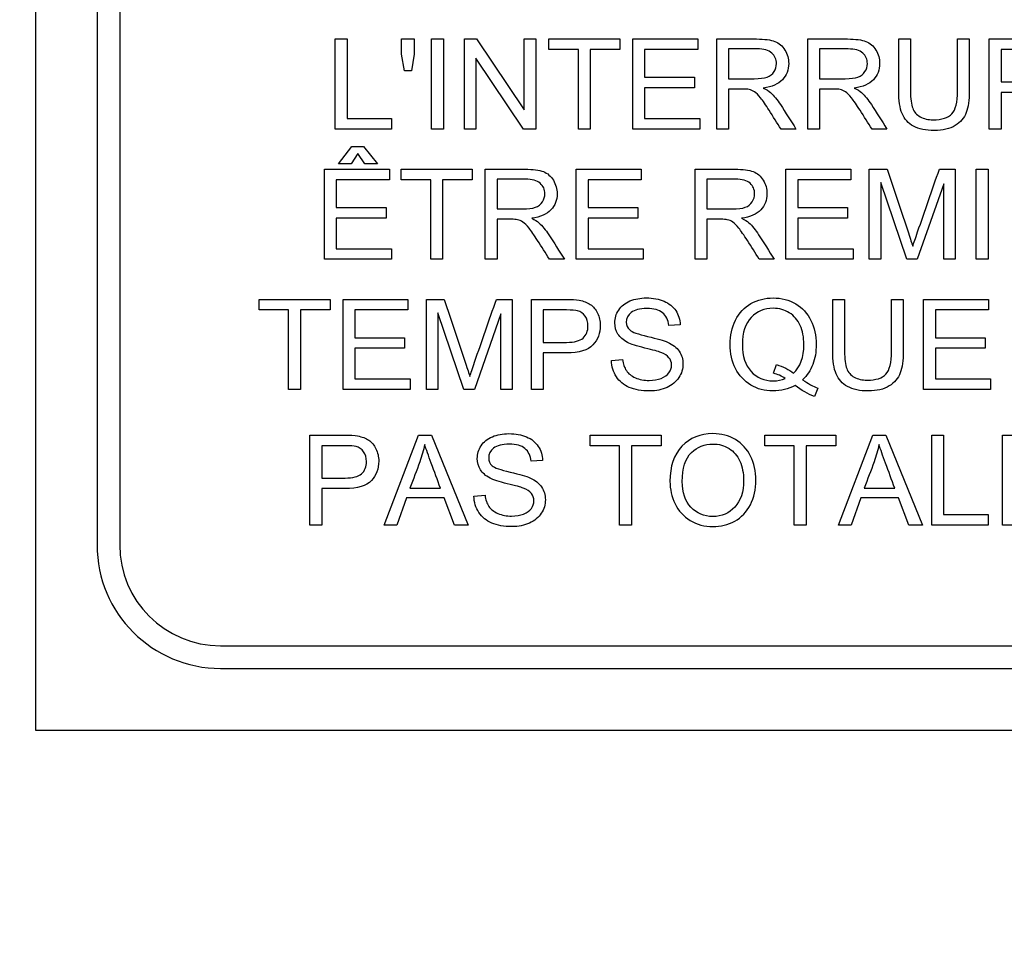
# Model space of a CAD drawing. Header units: inches. Extents: x 1 to 240, y -1 to 159.
# Tile 32 of 108: x 77.486 to 78.485, y 84.83 to 85.759. Entities that reach past the tile are written whole.
import ezdxf
from ezdxf.enums import TextEntityAlignment as Align

# ---------------------------------------------------------------- set-up
doc = ezdxf.new("R2010")
doc.units = ezdxf.units.IN
doc.header["$MEASUREMENT"] = 0
doc.layers.add('Default', color=7, linetype='Continuous')
doc.layers.add('LAB20180', color=7, linetype='Continuous')
doc.styles.add('SEACAD_Times_New_Roman', font='times.ttf')
doc.dimstyles.new('HAMMOND_(STH_-_240x160)', dxfattribs={"dimtxt": 1, "dimasz": 1.25, "dimexe": 0.5, "dimexo": 0.5, "dimgap": 0.25, "dimtad": 0, "dimtih": 1, "dimtoh": 1, "dimzin": 0, "dimdsep": 46, "dimtxsty": 'SEACAD_Times_New_Roman', "dimblk1": '_SE_FILLED', "dimblk2": '_SE_FILLED', "dimsah": 1, "dimcen": 0.5, "dimadec": 0, "dimazin": 0, "dimtfac": 0.8, "dimtofl": 0, "dimtmove": 0, "dimatfit": 3, "dimfxl": 1, "dimtolj": 1, "dimtzin": 0, "dimarcsym": 0})

# ---------------------------------------------------------------- blocks, each defined once
blk = doc.blocks.new('SE')
at = {"layer": 'LAB20180', "color": 7, "linetype": 'Continuous'}
for p, q in [((77.50179, 88.78799), (77.50179, 85.03799)), ((77.56429, 88.60003), (77.56429, 85.22596)), ((77.58729, 88.60003), (77.58729, 85.22596)), ((77.80601, 85.64832), (77.80601, 85.7398)), ((77.80601, 85.7398), (77.81806, 85.7398)), ((77.81806, 85.7398), (77.81806, 85.65903)), ((77.87345, 85.72446), (77.87345, 85.7398)), ((77.87345, 85.7398), (77.88635, 85.7398)), ((77.88635, 85.7398), (77.88635, 85.72446)), ((77.90394, 85.64832), (77.90394, 85.7398)), ((77.90394, 85.7398), (77.91593, 85.7398)), ((77.91593, 85.7398), (77.91593, 85.64832)), ((77.93724, 85.64832), (77.93724, 85.7398)), ((77.93724, 85.7398), (77.94959, 85.7398)), ((77.94959, 85.7398), (77.99798, 85.66786)), ((77.99798, 85.66786), (77.99798, 85.7398)), ((77.99798, 85.7398), (78.00954, 85.7398)), ((78.00954, 85.7398), (78.00954, 85.64832)), ((78.02287, 85.72903), (78.02287, 85.7398)), ((78.02287, 85.7398), (78.095, 85.7398)), ((78.095, 85.7398), (78.095, 85.72903)), ((78.10814, 85.64832), (78.10814, 85.7398)), ((78.10814, 85.7398), (78.17406, 85.7398)), ((78.17406, 85.7398), (78.17406, 85.72903)), ((78.19335, 85.64832), (78.19335, 85.7398)), ((78.28568, 85.64832), (78.28568, 85.7398)), ((78.37802, 85.7398), (78.39001, 85.7398)), ((78.43772, 85.7398), (78.44971, 85.7398)), ((78.46992, 85.64832), (78.46992, 85.7398)), ((78.05294, 85.72903), (78.02287, 85.72903)), ((78.05294, 85.64832), (78.05294, 85.72903)), ((78.095, 85.72903), (78.06499, 85.72903)), ((78.06499, 85.72903), (78.06499, 85.64832)), ((78.17406, 85.72903), (78.12013, 85.72903)), ((78.12013, 85.72903), (78.12013, 85.70091)), ((78.2054, 85.7297), (78.2054, 85.69945)), ((78.29774, 85.7297), (78.29774, 85.69945)), ((78.48191, 85.72903), (78.48191, 85.69622)), ((77.87631, 85.70736), (77.87345, 85.72446)), ((77.88635, 85.72446), (77.88331, 85.70736)), ((77.99719, 85.64832), (77.9488, 85.7202)), ((77.9488, 85.7202), (77.9488, 85.64832)), ((77.88331, 85.70736), (77.87631, 85.70736)), ((78.12013, 85.70091), (78.17059, 85.70091)), ((78.17059, 85.70091), (78.17059, 85.69019)), ((78.17059, 85.69019), (78.12013, 85.69019)), ((78.12013, 85.69019), (78.12013, 85.65903)), ((78.2054, 85.68892), (78.2054, 85.64832)), ((78.29774, 85.68892), (78.29774, 85.64832)), ((78.48191, 85.68545), (78.48191, 85.64832)), ((77.81806, 85.65903), (77.86317, 85.65903)), ((77.86317, 85.65903), (77.86317, 85.64832)), ((78.12013, 85.65903), (78.17619, 85.65903)), ((78.17619, 85.65903), (78.17619, 85.64832)), ((77.86317, 85.64832), (77.80601, 85.64832)), ((77.91593, 85.64832), (77.90394, 85.64832)), ((77.9488, 85.64832), (77.93724, 85.64832)), ((78.00954, 85.64832), (77.99719, 85.64832)), ((78.06499, 85.64832), (78.05294, 85.64832)), ((78.17619, 85.64832), (78.10814, 85.64832)), ((78.2054, 85.64832), (78.19335, 85.64832)), ((78.27376, 85.64832), (78.2586, 85.64832)), ((78.29774, 85.64832), (78.28568, 85.64832)), ((78.36609, 85.64832), (78.35093, 85.64832)), ((78.48191, 85.64832), (78.46992, 85.64832)), ((77.80939, 85.61311), (77.82278, 85.63052)), ((77.82278, 85.63052), (77.83459, 85.63052)), ((77.83459, 85.63052), (77.84889, 85.61311)), ((77.82905, 85.62364), (77.82229, 85.61311)), ((77.83599, 85.61311), (77.82905, 85.62364)), ((77.79509, 85.5161), (77.79509, 85.60757)), ((77.79509, 85.60757), (77.861, 85.60757)), ((77.82229, 85.61311), (77.80939, 85.61311)), ((77.84889, 85.61311), (77.83599, 85.61311)), ((77.861, 85.60757), (77.861, 85.5968)), ((77.87306, 85.5968), (77.87306, 85.60757)), ((77.87306, 85.60757), (77.94518, 85.60757)), ((77.94518, 85.60757), (77.94518, 85.5968)), ((77.95827, 85.5161), (77.95827, 85.60757)), ((78.0506, 85.5161), (78.0506, 85.60757)), ((78.0506, 85.60757), (78.11651, 85.60757)), ((78.11651, 85.60757), (78.11651, 85.5968)), ((78.17129, 85.5161), (78.17129, 85.60757)), ((78.26362, 85.5161), (78.26362, 85.60757)), ((78.26362, 85.60757), (78.32954, 85.60757)), ((78.32954, 85.60757), (78.32954, 85.5968)), ((78.34816, 85.5161), (78.34816, 85.60757)), ((78.34816, 85.60757), (78.36624, 85.60757)), ((78.41931, 85.60757), (78.43538, 85.60757)), ((78.43538, 85.60757), (78.43538, 85.5161)), ((78.4568, 85.5161), (78.4568, 85.60757)), ((78.4568, 85.60757), (78.46886, 85.60757)), ((78.46886, 85.60757), (78.46886, 85.5161)), ((77.861, 85.5968), (77.80714, 85.5968)), ((77.80714, 85.5968), (77.80714, 85.56868)), ((77.90312, 85.5968), (77.87306, 85.5968)), ((77.90312, 85.5161), (77.90312, 85.5968)), ((77.94518, 85.5968), (77.91511, 85.5968)), ((77.91511, 85.5968), (77.91511, 85.5161)), ((77.97032, 85.59747), (77.97032, 85.56716)), ((78.11651, 85.5968), (78.06265, 85.5968)), ((78.06265, 85.5968), (78.06265, 85.56868)), ((78.18328, 85.59747), (78.18328, 85.56716)), ((78.32954, 85.5968), (78.27561, 85.5968)), ((78.27561, 85.5968), (78.27561, 85.56868)), ((78.3862, 85.5161), (78.35979, 85.594)), ((78.35979, 85.594), (78.35979, 85.5161)), ((78.42376, 85.59272), (78.39685, 85.5161)), ((78.42376, 85.5161), (78.42376, 85.59272)), ((77.80714, 85.56868), (77.8576, 85.56868)), ((77.8576, 85.56868), (77.8576, 85.55797)), ((78.06265, 85.56868), (78.1131, 85.56868)), ((78.1131, 85.56868), (78.1131, 85.55797)), ((78.27561, 85.56868), (78.32607, 85.56868)), ((78.32607, 85.56868), (78.32607, 85.55797)), ((77.8576, 85.55797), (77.80714, 85.55797)), ((77.80714, 85.55797), (77.80714, 85.52681)), ((77.97032, 85.55669), (77.97032, 85.5161)), ((78.1131, 85.55797), (78.06265, 85.55797)), ((78.06265, 85.55797), (78.06265, 85.52681)), ((78.18328, 85.55669), (78.18328, 85.5161)), ((78.32607, 85.55797), (78.27561, 85.55797)), ((78.27561, 85.55797), (78.27561, 85.52681)), ((77.80714, 85.52681), (77.8632, 85.52681)), ((77.8632, 85.52681), (77.8632, 85.5161)), ((78.06265, 85.52681), (78.11864, 85.52681)), ((78.11864, 85.52681), (78.11864, 85.5161)), ((78.27561, 85.52681), (78.33167, 85.52681)), ((78.33167, 85.52681), (78.33167, 85.5161)), ((77.8632, 85.5161), (77.79509, 85.5161)), ((77.91511, 85.5161), (77.90312, 85.5161)), ((77.97032, 85.5161), (77.95827, 85.5161)), ((78.03867, 85.5161), (78.02351, 85.5161)), ((78.11864, 85.5161), (78.0506, 85.5161)), ((78.18328, 85.5161), (78.17129, 85.5161)), ((78.25163, 85.5161), (78.23654, 85.5161)), ((78.33167, 85.5161), (78.26362, 85.5161)), ((78.35979, 85.5161), (78.34816, 85.5161)), ((78.39685, 85.5161), (78.3862, 85.5161)), ((78.43538, 85.5161), (78.42376, 85.5161)), ((78.46886, 85.5161), (78.4568, 85.5161)), ((77.72872, 85.46458), (77.72872, 85.47535)), ((77.72872, 85.47535), (77.8009, 85.47535)), ((77.8009, 85.47535), (77.8009, 85.46458)), ((77.81399, 85.38387), (77.81399, 85.47535)), ((77.81399, 85.47535), (77.8799, 85.47535)), ((77.8799, 85.47535), (77.8799, 85.46458)), ((77.89859, 85.38387), (77.89859, 85.47535)), ((77.89859, 85.47535), (77.9166, 85.47535)), ((77.96968, 85.47535), (77.98575, 85.47535)), ((77.98575, 85.47535), (77.98575, 85.38387)), ((78.00528, 85.38387), (78.00528, 85.47535)), ((78.311, 85.47535), (78.32306, 85.47535)), ((78.37071, 85.47535), (78.3827, 85.47535)), ((78.40334, 85.38387), (78.40334, 85.47535)), ((78.40334, 85.47535), (78.46925, 85.47535)), ((78.46925, 85.47535), (78.46925, 85.46458)), ((77.75878, 85.46458), (77.72872, 85.46458)), ((77.75878, 85.38387), (77.75878, 85.46458)), ((77.8009, 85.46458), (77.77083, 85.46458)), ((77.77083, 85.46458), (77.77083, 85.38387)), ((77.8799, 85.46458), (77.82598, 85.46458)), ((77.82598, 85.46458), (77.82598, 85.43646)), ((77.93657, 85.38387), (77.91015, 85.46178)), ((77.91015, 85.46178), (77.91015, 85.38387)), ((77.97412, 85.4605), (77.94728, 85.38387)), ((77.97412, 85.38387), (77.97412, 85.4605)), ((78.01727, 85.46458), (78.01727, 85.43171)), ((78.46925, 85.46458), (78.41539, 85.46458)), ((78.41539, 85.46458), (78.41539, 85.43646)), ((78.15623, 85.44954), (78.1446, 85.44869)), ((77.82598, 85.43646), (77.87643, 85.43646)), ((77.87643, 85.43646), (77.87643, 85.42575)), ((78.41539, 85.43646), (78.46584, 85.43646)), ((78.46584, 85.43646), (78.46584, 85.42575)), ((77.87643, 85.42575), (77.82598, 85.42575)), ((77.82598, 85.42575), (77.82598, 85.39458)), ((78.46584, 85.42575), (78.41539, 85.42575)), ((78.41539, 85.42575), (78.41539, 85.39458)), ((78.01727, 85.421), (78.01727, 85.38387)), ((78.08642, 85.41327), (78.0978, 85.41436)), ((78.25093, 85.4003), (78.25385, 85.40907)), ((77.82598, 85.39458), (77.88203, 85.39458)), ((77.88203, 85.39458), (77.88203, 85.38387)), ((78.29597, 85.38521), (78.29244, 85.37681)), ((78.41539, 85.39458), (78.47138, 85.39458)), ((78.47138, 85.39458), (78.47138, 85.38387)), ((77.77083, 85.38387), (77.75878, 85.38387)), ((77.88203, 85.38387), (77.81399, 85.38387)), ((77.91015, 85.38387), (77.89859, 85.38387)), ((77.94728, 85.38387), (77.93657, 85.38387)), ((77.98575, 85.38387), (77.97412, 85.38387)), ((78.01727, 85.38387), (78.00528, 85.38387)), ((78.47138, 85.38387), (78.40334, 85.38387)), ((77.78039, 85.24605), (77.78039, 85.33753)), ((77.85574, 85.24605), (77.89061, 85.33753)), ((77.89061, 85.33753), (77.90394, 85.33753)), ((77.90394, 85.33753), (77.94101, 85.24605)), ((78.06469, 85.32675), (78.06469, 85.33753)), ((78.06469, 85.33753), (78.13681, 85.33753)), ((78.13681, 85.33753), (78.13681, 85.32675)), ((78.24205, 85.32675), (78.24205, 85.33753)), ((78.24205, 85.33753), (78.31417, 85.33753)), ((78.31417, 85.33753), (78.31417, 85.32675)), ((78.31691, 85.24605), (78.35178, 85.33753)), ((78.35178, 85.33753), (78.36511, 85.33753)), ((78.36511, 85.33753), (78.40224, 85.24605)), ((78.41161, 85.24605), (78.41161, 85.33753)), ((78.41161, 85.33753), (78.42366, 85.33753)), ((78.42366, 85.33753), (78.42366, 85.25676)), ((78.48355, 85.24605), (78.48355, 85.33753)), ((78.48355, 85.33753), (78.54947, 85.33753)), ((77.79244, 85.32675), (77.79244, 85.29389)), ((78.09475, 85.32675), (78.06469, 85.32675)), ((78.09475, 85.24605), (78.09475, 85.32675)), ((78.13681, 85.32675), (78.10674, 85.32675)), ((78.10674, 85.32675), (78.10674, 85.24605)), ((78.27205, 85.32675), (78.24205, 85.32675)), ((78.27205, 85.24605), (78.27205, 85.32675)), ((78.31417, 85.32675), (78.2841, 85.32675)), ((78.2841, 85.32675), (78.2841, 85.24605)), ((78.0166, 85.31172), (78.00498, 85.31087)), ((77.79244, 85.28317), (77.79244, 85.24605)), ((77.88191, 85.2836), (77.91289, 85.2836)), ((77.94679, 85.27544), (77.95817, 85.27654)), ((78.34308, 85.2836), (78.37406, 85.2836)), ((77.87826, 85.27374), (77.86846, 85.24605)), ((77.91679, 85.27374), (77.87826, 85.27374)), ((77.92726, 85.24605), (77.91679, 85.27374)), ((78.33943, 85.27374), (78.32963, 85.24605)), ((78.37796, 85.27374), (78.33943, 85.27374)), ((78.38842, 85.24605), (78.37796, 85.27374)), ((78.42366, 85.25676), (78.46876, 85.25676)), ((78.46876, 85.25676), (78.46876, 85.24605)), ((77.79244, 85.24605), (77.78039, 85.24605)), ((77.86846, 85.24605), (77.85574, 85.24605)), ((77.94101, 85.24605), (77.92726, 85.24605)), ((78.10674, 85.24605), (78.09475, 85.24605)), ((78.2841, 85.24605), (78.27205, 85.24605)), ((78.32963, 85.24605), (78.31691, 85.24605)), ((78.40224, 85.24605), (78.38842, 85.24605)), ((78.46876, 85.24605), (78.41161, 85.24605)), ((78.5516, 85.24605), (78.48355, 85.24605)), ((77.68975, 85.12349), (79.56382, 85.12349)), ((77.68975, 85.10049), (79.56382, 85.10049)), ((77.50179, 85.03799), (79.75179, 85.03799))]:
    blk.add_line(p, q, dxfattribs=at)
for radius in [0.12547, 0.10247]:
    blk.add_arc((77.68975, 85.22596), radius, 180, 270, dxfattribs=at)
for points, knots in [([(78.19335, 85.7398), (78.20685, 85.7398), (78.22034, 85.7398), (78.23383, 85.7398), (78.24198, 85.7398), (78.24813, 85.73895), (78.25665, 85.73566), (78.26, 85.7328), (78.26256, 85.7286), (78.26509, 85.72444), (78.26639, 85.71984), (78.26639, 85.70833), (78.26426, 85.70292), (78.26006, 85.69847), (78.25583, 85.694), (78.24941, 85.69117), (78.24058, 85.68995)], [0, 0, 0, 0, 0.318493, 0.318493, 0.318493, 0.446224, 0.446224, 0.573954, 0.573954, 0.573954, 0.684812, 0.684812, 0.829469, 0.829469, 0.829469, 1, 1, 1, 1]), ([(78.28568, 85.7398), (78.29918, 85.7398), (78.31267, 85.7398), (78.32616, 85.7398), (78.33432, 85.7398), (78.34046, 85.73895), (78.34898, 85.73566), (78.35233, 85.7328), (78.35489, 85.7286), (78.35742, 85.72444), (78.35866, 85.71984), (78.35866, 85.70833), (78.35659, 85.70292), (78.35239, 85.69847), (78.34816, 85.694), (78.34168, 85.69117), (78.33292, 85.68995)], [0, 0, 0, 0, 0.318597, 0.318597, 0.318597, 0.446369, 0.446369, 0.574141, 0.574141, 0.574141, 0.684906, 0.684906, 0.829441, 0.829441, 0.829441, 1, 1, 1, 1]), ([(78.44971, 85.7398), (78.44971, 85.72219), (78.44971, 85.70458), (78.44971, 85.68697), (78.44971, 85.67778), (78.44868, 85.67047), (78.44454, 85.65964), (78.44077, 85.65526), (78.43535, 85.65191), (78.42995, 85.64857), (78.42287, 85.6468), (78.40553, 85.6468), (78.39853, 85.64826), (78.39311, 85.65124), (78.38772, 85.65421), (78.3838, 85.65842), (78.37917, 85.66962), (78.37802, 85.67729), (78.37802, 85.68697), (78.37802, 85.70458), (78.37802, 85.72219), (78.37802, 85.7398)], [0, 0, 0, 0, 0.22937, 0.22937, 0.22937, 0.315938, 0.315938, 0.402506, 0.402506, 0.402506, 0.499292, 0.499292, 0.59274, 0.59274, 0.59274, 0.681696, 0.681696, 0.770652, 0.770652, 0.770652, 1, 1, 1, 1]), ([(78.44971, 85.7398), (78.44971, 85.72219), (78.44971, 85.70458), (78.44971, 85.68697), (78.44971, 85.67778), (78.44868, 85.67047), (78.44454, 85.65964), (78.44077, 85.65526), (78.43535, 85.65191), (78.42995, 85.64857), (78.42287, 85.6468), (78.40553, 85.6468), (78.39853, 85.64826), (78.39311, 85.65124), (78.38772, 85.65421), (78.3838, 85.65842), (78.37917, 85.66962), (78.37802, 85.67729), (78.37802, 85.68697), (78.37802, 85.70458), (78.37802, 85.72219), (78.37802, 85.7398)], [0, 0, 0, 0, 0.22937, 0.22937, 0.22937, 0.315938, 0.315938, 0.402506, 0.402506, 0.402506, 0.499292, 0.499292, 0.59274, 0.59274, 0.59274, 0.681696, 0.681696, 0.770652, 0.770652, 0.770652, 1, 1, 1, 1]), ([(78.39001, 85.7398), (78.39001, 85.72221), (78.39001, 85.70462), (78.39001, 85.68703), (78.39001, 85.67912), (78.3908, 85.67327), (78.39372, 85.66573), (78.39621, 85.66287), (78.39987, 85.6608), (78.40345, 85.65877), (78.40784, 85.65775), (78.4219, 85.65775), (78.42823, 85.65976), (78.432, 85.66378), (78.43584, 85.66786), (78.43772, 85.67559), (78.43772, 85.68703), (78.43772, 85.70462), (78.43772, 85.72221), (78.43772, 85.7398)], [0, 0, 0, 0, 0.272466, 0.272466, 0.272466, 0.348793, 0.348793, 0.425119, 0.425119, 0.425119, 0.489948, 0.489948, 0.601301, 0.601301, 0.601301, 0.727536, 0.727536, 0.727536, 1, 1, 1, 1]), ([(78.39001, 85.7398), (78.39001, 85.72221), (78.39001, 85.70462), (78.39001, 85.68703), (78.39001, 85.67912), (78.3908, 85.67327), (78.39372, 85.66573), (78.39621, 85.66287), (78.39987, 85.6608), (78.40345, 85.65877), (78.40784, 85.65775), (78.4219, 85.65775), (78.42823, 85.65976), (78.432, 85.66378), (78.43584, 85.66786), (78.43772, 85.67559), (78.43772, 85.68703), (78.43772, 85.70462), (78.43772, 85.72221), (78.43772, 85.7398)], [0, 0, 0, 0, 0.272466, 0.272466, 0.272466, 0.348793, 0.348793, 0.425119, 0.425119, 0.425119, 0.489948, 0.489948, 0.601301, 0.601301, 0.601301, 0.727536, 0.727536, 0.727536, 1, 1, 1, 1]), ([(78.46992, 85.7398), (78.4814, 85.7398), (78.49289, 85.7398), (78.50437, 85.7398), (78.51046, 85.7398), (78.51508, 85.73949), (78.51831, 85.73889), (78.52279, 85.73804), (78.52652, 85.7367), (78.52957, 85.73463), (78.53264, 85.73254), (78.53505, 85.72957), (78.53693, 85.7258), (78.53883, 85.722), (78.53967, 85.71783), (78.53967, 85.70553), (78.53724, 85.6989), (78.53225, 85.69354), (78.52725, 85.68818), (78.51837, 85.68545), (78.5054, 85.68545), (78.49757, 85.68545), (78.48974, 85.68545), (78.48191, 85.68545)], [0, 0, 0, 0, 0.216627, 0.216627, 0.216627, 0.304573, 0.304573, 0.304573, 0.380815, 0.380815, 0.380815, 0.453903, 0.453903, 0.453903, 0.533498, 0.533498, 0.671175, 0.671175, 0.671175, 0.852316, 0.852316, 0.852316, 1, 1, 1, 1]), ([(78.2054, 85.69945), (78.21407, 85.69945), (78.22273, 85.69945), (78.23139, 85.69945), (78.23693, 85.69945), (78.24125, 85.69999), (78.24436, 85.70115), (78.24744, 85.7023), (78.24984, 85.70407), (78.25148, 85.70663), (78.25309, 85.70914), (78.25391, 85.71186), (78.25391, 85.71917), (78.25233, 85.7227), (78.24923, 85.7255), (78.24609, 85.72833), (78.24107, 85.7297), (78.23432, 85.7297), (78.22468, 85.7297), (78.21504, 85.7297), (78.2054, 85.7297)], [0, 0, 0, 0, 0.228533, 0.228533, 0.228533, 0.344075, 0.344075, 0.344075, 0.424516, 0.424516, 0.424516, 0.498851, 0.498851, 0.60656, 0.60656, 0.60656, 0.745734, 0.745734, 0.745734, 1, 1, 1, 1]), ([(78.29774, 85.69945), (78.3064, 85.69945), (78.31506, 85.69945), (78.32373, 85.69945), (78.3292, 85.69945), (78.33359, 85.69999), (78.33669, 85.70115), (78.33977, 85.7023), (78.34217, 85.70407), (78.34381, 85.70663), (78.34543, 85.70914), (78.34624, 85.71186), (78.34624, 85.71917), (78.34466, 85.7227), (78.3415, 85.7255), (78.33837, 85.72827), (78.3334, 85.7297), (78.32665, 85.7297), (78.31701, 85.7297), (78.30737, 85.7297), (78.29774, 85.7297)], [0, 0, 0, 0, 0.2286, 0.2286, 0.2286, 0.34417, 0.34417, 0.34417, 0.424634, 0.424634, 0.424634, 0.499118, 0.499118, 0.607044, 0.607044, 0.607044, 0.745746, 0.745746, 0.745746, 1, 1, 1, 1]), ([(78.48191, 85.69622), (78.4898, 85.69622), (78.4977, 85.69622), (78.50559, 85.69622), (78.51344, 85.69622), (78.51898, 85.69768), (78.52226, 85.7006), (78.52559, 85.70355), (78.52726, 85.7076), (78.52726, 85.71679), (78.52628, 85.72008), (78.52239, 85.72556), (78.51983, 85.72732), (78.51666, 85.72823), (78.51466, 85.72881), (78.51088, 85.72903), (78.50534, 85.72903), (78.49753, 85.72903), (78.48972, 85.72903), (78.48191, 85.72903)], [0, 0, 0, 0, 0.215477, 0.215477, 0.215477, 0.375673, 0.375673, 0.375673, 0.50214, 0.50214, 0.592679, 0.592679, 0.683217, 0.683217, 0.683217, 0.786724, 0.786724, 0.786724, 1, 1, 1, 1]), ([(78.2586, 85.64832), (78.25458, 85.65467), (78.25057, 85.66102), (78.24655, 85.66737), (78.24307, 85.67288), (78.2401, 85.67705), (78.23778, 85.67997), (78.2355, 85.68286), (78.23346, 85.6849), (78.23164, 85.68606), (78.22985, 85.68718), (78.22805, 85.688), (78.22616, 85.68849), (78.22479, 85.68884), (78.22251, 85.68892), (78.2194, 85.68892), (78.21474, 85.68892), (78.21007, 85.68892), (78.2054, 85.68892)], [0, 0, 0, 0, 0.307176, 0.307176, 0.307176, 0.516403, 0.516403, 0.516403, 0.634791, 0.634791, 0.634791, 0.716811, 0.716811, 0.716811, 0.809183, 0.809183, 0.809183, 1, 1, 1, 1]), ([(78.24058, 85.68995), (78.24381, 85.68843), (78.24624, 85.68691), (78.24789, 85.68539), (78.2514, 85.68214), (78.25477, 85.67808), (78.25793, 85.67321), (78.26329, 85.66497), (78.26848, 85.65662), (78.27376, 85.64832)], [0, 0, 0, 0, 0.160192, 0.160192, 0.160192, 0.45337, 0.45337, 0.45337, 1, 1, 1, 1]), ([(78.35093, 85.64832), (78.34691, 85.65467), (78.3429, 85.66102), (78.33888, 85.66737), (78.3354, 85.67288), (78.33243, 85.67705), (78.33012, 85.67997), (78.32783, 85.68286), (78.32579, 85.6849), (78.32397, 85.68606), (78.32219, 85.68718), (78.32032, 85.688), (78.31849, 85.68849), (78.31712, 85.68886), (78.31484, 85.68892), (78.31173, 85.68892), (78.30707, 85.68892), (78.3024, 85.68892), (78.29774, 85.68892)], [0, 0, 0, 0, 0.30718, 0.30718, 0.30718, 0.51641, 0.51641, 0.51641, 0.634799, 0.634799, 0.634799, 0.716797, 0.716797, 0.716797, 0.809173, 0.809173, 0.809173, 1, 1, 1, 1]), ([(78.33292, 85.68995), (78.33614, 85.68843), (78.33858, 85.68691), (78.34022, 85.68539), (78.34373, 85.68214), (78.3471, 85.67808), (78.35026, 85.67321), (78.35562, 85.66497), (78.36081, 85.65662), (78.36609, 85.64832)], [0, 0, 0, 0, 0.160192, 0.160192, 0.160192, 0.45337, 0.45337, 0.45337, 1, 1, 1, 1]), ([(77.95827, 85.60757), (77.97176, 85.60757), (77.98525, 85.60757), (77.99874, 85.60757), (78.0069, 85.60757), (78.0131, 85.60672), (78.0173, 85.60508), (78.02156, 85.60342), (78.02497, 85.60051), (78.02747, 85.59638), (78.02998, 85.59221), (78.0313, 85.58761), (78.0313, 85.57611), (78.02917, 85.57063), (78.02077, 85.56174), (78.01432, 85.55894), (78.00556, 85.55773)], [0, 0, 0, 0, 0.318581, 0.318581, 0.318581, 0.46678, 0.46678, 0.46678, 0.574092, 0.574092, 0.574092, 0.69208, 0.69208, 0.84604, 0.84604, 1, 1, 1, 1]), ([(78.17129, 85.60757), (78.18476, 85.60757), (78.19823, 85.60757), (78.2117, 85.60757), (78.21986, 85.60757), (78.22607, 85.60672), (78.23033, 85.60508), (78.23454, 85.60346), (78.23794, 85.60051), (78.24049, 85.59638), (78.24303, 85.59226), (78.24427, 85.58761), (78.24427, 85.57611), (78.2422, 85.57063), (78.2338, 85.56174), (78.22729, 85.55894), (78.21852, 85.55773)], [0, 0, 0, 0, 0.318064, 0.318064, 0.318064, 0.466707, 0.466707, 0.466707, 0.573961, 0.573961, 0.573961, 0.691985, 0.691985, 0.845993, 0.845993, 1, 1, 1, 1]), ([(78.36624, 85.60757), (78.37346, 85.58599), (78.38068, 85.5644), (78.38791, 85.54281), (78.38992, 85.53679), (78.39138, 85.53222), (78.39229, 85.52924)], [0, 0, 0, 0, 0.827223, 0.827223, 0.827223, 1, 1, 1, 1]), ([(78.39229, 85.52924), (78.39338, 85.53259), (78.39497, 85.53746), (78.39722, 85.54391), (78.40462, 85.56512), (78.41195, 85.58635), (78.41931, 85.60757)], [0, 0, 0, 0, 0.186752, 0.186752, 0.186752, 1, 1, 1, 1]), ([(77.97032, 85.56716), (77.97898, 85.56716), (77.98764, 85.56716), (77.99631, 85.56716), (78.00184, 85.56716), (78.00617, 85.56777), (78.00927, 85.56886), (78.01239, 85.56997), (78.01481, 85.57185), (78.01639, 85.5744), (78.01796, 85.57694), (78.01883, 85.57964), (78.01883, 85.58694), (78.01724, 85.59047), (78.01414, 85.59327), (78.011, 85.5961), (78.00604, 85.59747), (77.99923, 85.59747), (77.98959, 85.59747), (77.97995, 85.59747), (77.97032, 85.59747)], [0, 0, 0, 0, 0.228446, 0.228446, 0.228446, 0.343895, 0.343895, 0.343895, 0.424776, 0.424776, 0.424776, 0.499057, 0.499057, 0.606689, 0.606689, 0.606689, 0.745831, 0.745831, 0.745831, 1, 1, 1, 1]), ([(78.18328, 85.56716), (78.19194, 85.56716), (78.20061, 85.56716), (78.20927, 85.56716), (78.21481, 85.56716), (78.21913, 85.56777), (78.22223, 85.56886), (78.22541, 85.56999), (78.22777, 85.57185), (78.22942, 85.5744), (78.23101, 85.57689), (78.23179, 85.57964), (78.23179, 85.58694), (78.23027, 85.59047), (78.22394, 85.59607), (78.21901, 85.59747), (78.21219, 85.59747), (78.20255, 85.59747), (78.19292, 85.59747), (78.18328, 85.59747)], [0, 0, 0, 0, 0.228374, 0.228374, 0.228374, 0.343787, 0.343787, 0.343787, 0.42502, 0.42502, 0.42502, 0.507351, 0.507351, 0.626647, 0.626647, 0.745944, 0.745944, 0.745944, 1, 1, 1, 1]), ([(78.02351, 85.5161), (78.0195, 85.52245), (78.01548, 85.5288), (78.01146, 85.53515), (78.00798, 85.54065), (78.00501, 85.54482), (78.00276, 85.54774), (78.00048, 85.5507), (77.99838, 85.55267), (77.99661, 85.55383), (77.9948, 85.55502), (77.99296, 85.55578), (77.99107, 85.55627), (77.9897, 85.55662), (77.98748, 85.55663), (77.98432, 85.55669), (77.97965, 85.55678), (77.97498, 85.55669), (77.97032, 85.55669)], [0, 0, 0, 0, 0.307088, 0.307088, 0.307088, 0.515763, 0.515763, 0.515763, 0.634121, 0.634121, 0.634121, 0.716918, 0.716918, 0.716918, 0.809293, 0.809293, 0.809293, 1, 1, 1, 1]), ([(78.00556, 85.55773), (78.00872, 85.55621), (78.01116, 85.55468), (78.0128, 85.55316), (78.01634, 85.54988), (78.01968, 85.54586), (78.02284, 85.54099), (78.0282, 85.53275), (78.03339, 85.52439), (78.03867, 85.5161)], [0, 0, 0, 0, 0.15936, 0.15936, 0.15936, 0.452833, 0.452833, 0.452833, 1, 1, 1, 1]), ([(78.23654, 85.5161), (78.2325, 85.52245), (78.22846, 85.5288), (78.22443, 85.53515), (78.22093, 85.54065), (78.21797, 85.54482), (78.21572, 85.54774), (78.21345, 85.5507), (78.2114, 85.55267), (78.20775, 85.55499), (78.20592, 85.55578), (78.20404, 85.55627), (78.20272, 85.55661), (78.20044, 85.55663), (78.19734, 85.55669), (78.19266, 85.55678), (78.18797, 85.55669), (78.18328, 85.55669)], [0, 0, 0, 0, 0.307395, 0.307395, 0.307395, 0.515973, 0.515973, 0.515973, 0.616512, 0.616512, 0.717051, 0.717051, 0.717051, 0.808549, 0.808549, 0.808549, 1, 1, 1, 1]), ([(78.21852, 85.55773), (78.22169, 85.55621), (78.22412, 85.55468), (78.22582, 85.55316), (78.22939, 85.54998), (78.2327, 85.54586), (78.23581, 85.54099), (78.24109, 85.5327), (78.24636, 85.52439), (78.25163, 85.5161)], [0, 0, 0, 0, 0.160207, 0.160207, 0.160207, 0.453021, 0.453021, 0.453021, 1, 1, 1, 1]), ([(77.9166, 85.47535), (77.92385, 85.45376), (77.93109, 85.43218), (77.93833, 85.41059), (77.94037, 85.40451), (77.9418, 85.4), (77.94271, 85.39702)], [0, 0, 0, 0, 0.827263, 0.827263, 0.827263, 1, 1, 1, 1]), ([(77.94271, 85.39702), (77.94375, 85.40037), (77.94539, 85.40523), (77.94758, 85.41169), (77.95481, 85.43296), (77.96231, 85.45413), (77.96968, 85.47535)], [0, 0, 0, 0, 0.186563, 0.186563, 0.186563, 1, 1, 1, 1]), ([(78.00528, 85.47535), (78.01677, 85.47535), (78.02825, 85.47535), (78.03973, 85.47535), (78.04582, 85.47535), (78.05051, 85.47498), (78.05367, 85.47444), (78.05817, 85.47366), (78.06195, 85.47225), (78.06493, 85.47018), (78.06798, 85.46806), (78.07041, 85.46512), (78.07229, 85.46135), (78.07419, 85.45755), (78.07503, 85.45338), (78.07503, 85.44102), (78.0726, 85.43445), (78.06761, 85.42909), (78.06262, 85.42373), (78.05373, 85.421), (78.04077, 85.421), (78.03294, 85.421), (78.0251, 85.421), (78.01727, 85.421)], [0, 0, 0, 0, 0.216619, 0.216619, 0.216619, 0.304546, 0.304546, 0.304546, 0.380845, 0.380845, 0.380845, 0.453902, 0.453902, 0.453902, 0.533109, 0.533109, 0.671187, 0.671187, 0.671187, 0.852321, 0.852321, 0.852321, 1, 1, 1, 1]), ([(78.0978, 85.41436), (78.09834, 85.40974), (78.09962, 85.4059), (78.10157, 85.40298), (78.10355, 85.40002), (78.10662, 85.39763), (78.1149, 85.39397), (78.11959, 85.39306), (78.12939, 85.39306), (78.1334, 85.39373), (78.14046, 85.39653), (78.14314, 85.39842), (78.14485, 85.40085), (78.14652, 85.40325), (78.1474, 85.40584), (78.1474, 85.4115), (78.14655, 85.414), (78.14485, 85.41613), (78.14316, 85.41823), (78.1404, 85.42002), (78.13663, 85.42149), (78.13413, 85.42245), (78.12872, 85.42392), (78.12038, 85.42593), (78.11198, 85.42795), (78.10614, 85.42988), (78.10279, 85.43165), (78.0984, 85.43396), (78.09518, 85.43676), (78.09092, 85.44358), (78.08988, 85.44735), (78.08988, 85.45618), (78.09116, 85.4605), (78.0964, 85.46853), (78.10023, 85.47158), (78.10522, 85.47371), (78.11019, 85.47583), (78.11581, 85.47681), (78.12872, 85.47681), (78.13468, 85.47572), (78.14503, 85.47133), (78.14898, 85.46817), (78.15172, 85.46391), (78.15445, 85.45966), (78.15598, 85.4549), (78.15623, 85.44954)], [0, 0, 0, 0, 0.049954, 0.049954, 0.049954, 0.102826, 0.102826, 0.155698, 0.155698, 0.202972, 0.202972, 0.250246, 0.250246, 0.250246, 0.284468, 0.284468, 0.317961, 0.317961, 0.317961, 0.358906, 0.358906, 0.358906, 0.428488, 0.428488, 0.428488, 0.505007, 0.505007, 0.505007, 0.558517, 0.558517, 0.612027, 0.612027, 0.669359, 0.669359, 0.726691, 0.726691, 0.726691, 0.792488, 0.792488, 0.864799, 0.864799, 0.937111, 0.937111, 0.937111, 1, 1, 1, 1]), ([(78.27284, 85.38795), (78.26609, 85.38418), (78.2586, 85.38235), (78.24211, 85.38235), (78.23462, 85.3843), (78.22792, 85.38831), (78.22121, 85.39234), (78.216, 85.39793), (78.21234, 85.40511), (78.20867, 85.41234), (78.20687, 85.42051), (78.20687, 85.43853), (78.20875, 85.44674), (78.2124, 85.45411), (78.21608, 85.46152), (78.22123, 85.46713), (78.22799, 85.47103), (78.23472, 85.47491), (78.24229, 85.47681), (78.25909, 85.47681), (78.2667, 85.4748), (78.28021, 85.46677), (78.28538, 85.46117), (78.28897, 85.45399), (78.29257, 85.44678), (78.29427, 85.43865), (78.29427, 85.42203), (78.29311, 85.41528), (78.29086, 85.40931), (78.28858, 85.40327), (78.28514, 85.39805), (78.28051, 85.39367)], [0, 0, 0, 0, 0.083591, 0.083591, 0.167801, 0.167801, 0.167801, 0.250827, 0.250827, 0.250827, 0.341424, 0.341424, 0.43202, 0.43202, 0.43202, 0.515494, 0.515494, 0.515494, 0.598978, 0.598978, 0.683681, 0.683681, 0.768384, 0.768384, 0.768384, 0.857884, 0.857884, 0.932367, 0.932367, 0.932367, 1, 1, 1, 1]), ([(78.3827, 85.47535), (78.3827, 85.45774), (78.3827, 85.44013), (78.3827, 85.42252), (78.3827, 85.41327), (78.38167, 85.40596), (78.3796, 85.40061), (78.37751, 85.3952), (78.37382, 85.39081), (78.3684, 85.3874), (78.36301, 85.38401), (78.35586, 85.38235), (78.33858, 85.38235), (78.33158, 85.38381), (78.32616, 85.38679), (78.32072, 85.38979), (78.31685, 85.39397), (78.31453, 85.39957), (78.31221, 85.40519), (78.311, 85.41278), (78.311, 85.42252), (78.311, 85.44013), (78.311, 85.45774), (78.311, 85.47535)], [0, 0, 0, 0, 0.229366, 0.229366, 0.229366, 0.325955, 0.325955, 0.325955, 0.402494, 0.402494, 0.402494, 0.498931, 0.498931, 0.59269, 0.59269, 0.59269, 0.669228, 0.669228, 0.669228, 0.770652, 0.770652, 0.770652, 1, 1, 1, 1]), ([(78.3827, 85.47535), (78.3827, 85.45774), (78.3827, 85.44013), (78.3827, 85.42252), (78.3827, 85.41327), (78.38167, 85.40596), (78.3796, 85.40061), (78.37751, 85.3952), (78.37382, 85.39081), (78.3684, 85.3874), (78.36301, 85.38401), (78.35586, 85.38235), (78.33858, 85.38235), (78.33158, 85.38381), (78.32616, 85.38679), (78.32072, 85.38979), (78.31685, 85.39397), (78.31453, 85.39957), (78.31221, 85.40519), (78.311, 85.41278), (78.311, 85.42252), (78.311, 85.44013), (78.311, 85.45774), (78.311, 85.47535)], [0, 0, 0, 0, 0.229366, 0.229366, 0.229366, 0.325955, 0.325955, 0.325955, 0.402494, 0.402494, 0.402494, 0.498931, 0.498931, 0.59269, 0.59269, 0.59269, 0.669228, 0.669228, 0.669228, 0.770652, 0.770652, 0.770652, 1, 1, 1, 1]), ([(78.32306, 85.47535), (78.32306, 85.45776), (78.32306, 85.44017), (78.32306, 85.42258), (78.32306, 85.41461), (78.32379, 85.40876), (78.32525, 85.40505), (78.32673, 85.40129), (78.32926, 85.39836), (78.33285, 85.39635), (78.33647, 85.39433), (78.34083, 85.3933), (78.35495, 85.3933), (78.36128, 85.39531), (78.36883, 85.40335), (78.37071, 85.41114), (78.37071, 85.42258), (78.37071, 85.44017), (78.37071, 85.45776), (78.37071, 85.47535)], [0, 0, 0, 0, 0.272431, 0.272431, 0.272431, 0.36409, 0.36409, 0.36409, 0.425011, 0.425011, 0.425011, 0.492871, 0.492871, 0.610229, 0.610229, 0.727586, 0.727586, 0.727586, 1, 1, 1, 1]), ([(78.32306, 85.47535), (78.32306, 85.45776), (78.32306, 85.44017), (78.32306, 85.42258), (78.32306, 85.41461), (78.32379, 85.40876), (78.32525, 85.40505), (78.32673, 85.40129), (78.32926, 85.39836), (78.33285, 85.39635), (78.33647, 85.39433), (78.34083, 85.3933), (78.35495, 85.3933), (78.36128, 85.39531), (78.36883, 85.40335), (78.37071, 85.41114), (78.37071, 85.42258), (78.37071, 85.44017), (78.37071, 85.45776), (78.37071, 85.47535)], [0, 0, 0, 0, 0.272431, 0.272431, 0.272431, 0.36409, 0.36409, 0.36409, 0.425011, 0.425011, 0.425011, 0.492871, 0.492871, 0.610229, 0.610229, 0.727586, 0.727586, 0.727586, 1, 1, 1, 1]), ([(78.1446, 85.44869), (78.14399, 85.45441), (78.14192, 85.45873), (78.13833, 85.46172), (78.13477, 85.46467), (78.12945, 85.4661), (78.11514, 85.4661), (78.10979, 85.46476), (78.1065, 85.46202), (78.10321, 85.45928), (78.10145, 85.45612), (78.10145, 85.44906), (78.10267, 85.44638), (78.10504, 85.44425), (78.10738, 85.44215), (78.11338, 85.43999), (78.12318, 85.43774), (78.13296, 85.43549), (78.13973, 85.4336), (78.14338, 85.43189), (78.14872, 85.4294), (78.15264, 85.42635), (78.15519, 85.42264), (78.15778, 85.41889), (78.15903, 85.41455), (78.15903, 85.40481), (78.15763, 85.40018), (78.15483, 85.39592), (78.15205, 85.39169), (78.14807, 85.38831), (78.14284, 85.38594), (78.13763, 85.38358), (78.13182, 85.38235), (78.11703, 85.38235), (78.11015, 85.38357), (78.10455, 85.38594), (78.09898, 85.3883), (78.09463, 85.39197), (78.09147, 85.39684), (78.08833, 85.40166), (78.0866, 85.40712), (78.08642, 85.41327)], [0, 0, 0, 0, 0.061167, 0.061167, 0.061167, 0.129495, 0.129495, 0.19959, 0.19959, 0.19959, 0.244634, 0.244634, 0.283866, 0.283866, 0.283866, 0.363856, 0.363856, 0.363856, 0.450683, 0.450683, 0.450683, 0.513256, 0.513256, 0.513256, 0.571638, 0.571638, 0.63002, 0.63002, 0.63002, 0.695213, 0.695213, 0.695213, 0.766429, 0.766429, 0.856945, 0.856945, 0.856945, 0.928212, 0.928212, 0.928212, 1, 1, 1, 1]), ([(78.27114, 85.40037), (78.27826, 85.40682), (78.28179, 85.41656), (78.28179, 85.43688), (78.28057, 85.44334), (78.27808, 85.44887), (78.27559, 85.45438), (78.27187, 85.45867), (78.267, 85.46172), (78.26217, 85.46473), (78.25671, 85.46628), (78.24168, 85.46628), (78.23419, 85.46318), (78.22829, 85.45703), (78.22236, 85.45085), (78.21934, 85.44169), (78.21934, 85.41759), (78.22226, 85.40852), (78.22817, 85.40213), (78.23404, 85.39577), (78.24156, 85.39264), (78.25501, 85.39264), (78.25909, 85.39343), (78.26292, 85.39507)], [0, 0, 0, 0, 0.158919, 0.158919, 0.249196, 0.249196, 0.249196, 0.331937, 0.331937, 0.331937, 0.413062, 0.413062, 0.53434, 0.53434, 0.53434, 0.678584, 0.678584, 0.818522, 0.818522, 0.818522, 0.941697, 0.941697, 1, 1, 1, 1]), ([(78.01727, 85.43171), (78.02517, 85.43171), (78.03306, 85.43171), (78.04095, 85.43171), (78.0488, 85.43171), (78.0544, 85.43317), (78.06097, 85.43901), (78.06262, 85.44315), (78.06262, 85.45228), (78.06164, 85.45557), (78.05775, 85.46105), (78.05519, 85.46287), (78.05203, 85.46379), (78.05003, 85.46436), (78.04624, 85.46458), (78.04071, 85.46458), (78.0329, 85.46458), (78.02508, 85.46458), (78.01727, 85.46458)], [0, 0, 0, 0, 0.215355, 0.215355, 0.215355, 0.351087, 0.351087, 0.486819, 0.486819, 0.585108, 0.585108, 0.683397, 0.683397, 0.683397, 0.786845, 0.786845, 0.786845, 1, 1, 1, 1]), ([(77.78039, 85.33753), (77.79189, 85.33753), (77.8034, 85.33753), (77.8149, 85.33753), (77.82099, 85.33753), (77.82561, 85.33722), (77.82878, 85.33661), (77.83326, 85.33575), (77.83705, 85.33442), (77.8401, 85.33235), (77.84317, 85.33026), (77.84558, 85.3273), (77.8474, 85.32353), (77.84926, 85.31968), (77.8502, 85.31555), (77.8502, 85.30326), (77.84771, 85.29663), (77.84278, 85.29127), (77.83779, 85.28585), (77.82884, 85.28317), (77.81587, 85.28317), (77.80806, 85.28317), (77.80025, 85.28317), (77.79244, 85.28317)], [0, 0, 0, 0, 0.216971, 0.216971, 0.216971, 0.304522, 0.304522, 0.304522, 0.381097, 0.381097, 0.381097, 0.453965, 0.453965, 0.453965, 0.533539, 0.533539, 0.671179, 0.671179, 0.671179, 0.852672, 0.852672, 0.852672, 1, 1, 1, 1]), ([(77.95817, 85.27654), (77.95872, 85.27191), (77.96, 85.26814), (77.9639, 85.26218), (77.967, 85.2598), (77.97528, 85.25615), (77.97996, 85.25524), (77.9897, 85.25524), (77.99378, 85.25597), (77.99731, 85.25731), (78.00086, 85.25865), (78.00346, 85.26059), (78.00522, 85.26303), (78.00694, 85.26539), (78.00778, 85.26802), (78.00778, 85.27368), (78.00693, 85.27617), (78.00352, 85.28044), (78.00078, 85.2822), (77.99694, 85.28366), (77.99449, 85.28459), (77.98909, 85.2861), (77.98075, 85.2881), (77.97235, 85.29013), (77.96651, 85.29206), (77.96317, 85.29383), (77.95878, 85.29614), (77.95556, 85.29894), (77.9513, 85.30575), (77.95026, 85.30959), (77.95026, 85.31835), (77.95154, 85.32267), (77.95677, 85.33071), (77.96055, 85.33375), (77.9656, 85.33588), (77.97058, 85.33798), (77.97619, 85.33899), (77.98909, 85.33899), (77.99506, 85.33789), (78.00017, 85.33576), (78.00536, 85.3336), (78.00936, 85.33034), (78.0121, 85.32608), (78.01483, 85.32184), (78.01636, 85.31708), (78.0166, 85.31172)], [0, 0, 0, 0, 0.053918, 0.053918, 0.107835, 0.107835, 0.161753, 0.161753, 0.209328, 0.209328, 0.209328, 0.250219, 0.250219, 0.250219, 0.287045, 0.287045, 0.323088, 0.323088, 0.35913, 0.35913, 0.35913, 0.428463, 0.428463, 0.428463, 0.504977, 0.504977, 0.504977, 0.558089, 0.558089, 0.611201, 0.611201, 0.668931, 0.668931, 0.726661, 0.726661, 0.726661, 0.796237, 0.796237, 0.872701, 0.872701, 0.872701, 0.937115, 0.937115, 0.937115, 1, 1, 1, 1]), ([(78.14582, 85.29054), (78.14582, 85.30569), (78.1499, 85.31756), (78.15799, 85.32614), (78.16612, 85.33476), (78.17662, 85.33899), (78.19792, 85.33899), (78.20547, 85.33698), (78.21898, 85.32894), (78.22415, 85.32328), (78.23121, 85.30892), (78.23298, 85.30076), (78.23298, 85.28232), (78.23115, 85.27404), (78.22744, 85.26674), (78.22371, 85.25941), (78.21843, 85.2539), (78.21155, 85.25012), (78.20475, 85.24639), (78.19731, 85.24453), (78.18082, 85.24453), (78.17321, 85.24659), (78.16639, 85.25073), (78.15962, 85.25485), (78.15452, 85.26053), (78.15105, 85.26778), (78.14763, 85.27492), (78.14582, 85.2825), (78.14582, 85.29054)], [0, 0, 0, 0, 0.133455, 0.133455, 0.133455, 0.25964, 0.25964, 0.342766, 0.342766, 0.425892, 0.425892, 0.509018, 0.509018, 0.593807, 0.593807, 0.593807, 0.674588, 0.674588, 0.674588, 0.752986, 0.752986, 0.838017, 0.838017, 0.838017, 0.918499, 0.918499, 0.918499, 1, 1, 1, 1]), ([(77.79244, 85.29389), (77.80033, 85.29389), (77.80823, 85.29389), (77.81612, 85.29389), (77.82391, 85.29389), (77.82951, 85.29535), (77.83608, 85.30119), (77.83772, 85.30533), (77.83772, 85.31452), (77.83675, 85.31781), (77.83486, 85.32054), (77.83299, 85.32327), (77.83036, 85.32505), (77.82719, 85.32596), (77.82514, 85.32655), (77.82135, 85.32675), (77.81587, 85.32675), (77.80806, 85.32675), (77.80025, 85.32675), (77.79244, 85.32675)], [0, 0, 0, 0, 0.215463, 0.215463, 0.215463, 0.354574, 0.354574, 0.493686, 0.493686, 0.596021, 0.596021, 0.596021, 0.683235, 0.683235, 0.683235, 0.786732, 0.786732, 0.786732, 1, 1, 1, 1]), ([(77.89688, 85.32803), (77.89561, 85.32213), (77.8939, 85.31622), (77.89189, 85.31044), (77.88876, 85.30143), (77.88524, 85.29255), (77.88191, 85.2836)], [0, 0, 0, 0, 0.389814, 0.389814, 0.389814, 1, 1, 1, 1]), ([(77.91289, 85.2836), (77.90977, 85.29204), (77.90664, 85.30048), (77.90352, 85.30892), (77.90066, 85.31665), (77.89847, 85.32304), (77.89688, 85.32803)], [0, 0, 0, 0, 0.571636, 0.571636, 0.571636, 1, 1, 1, 1]), ([(78.00498, 85.31087), (78.00437, 85.31659), (78.00224, 85.32091), (77.99865, 85.32389), (77.99509, 85.32685), (77.98976, 85.32827), (77.97552, 85.32827), (77.97016, 85.32694), (77.96682, 85.32426), (77.96348, 85.32159), (77.96183, 85.31829), (77.96183, 85.31123), (77.96298, 85.30855), (77.96536, 85.30642), (77.9677, 85.30432), (77.97376, 85.30216), (77.98355, 85.29991), (77.99334, 85.29766), (78.00011, 85.29577), (78.00376, 85.29413), (78.00915, 85.29171), (78.01301, 85.28853), (78.01557, 85.28482), (78.01815, 85.28106), (78.01934, 85.27672), (78.01934, 85.26698), (78.018, 85.26242), (78.0152, 85.2581), (78.01245, 85.25385), (78.00845, 85.25049), (78.00321, 85.24812), (77.99803, 85.24577), (77.9922, 85.24453), (77.97741, 85.24453), (77.97053, 85.24574), (77.96493, 85.24812), (77.95931, 85.2505), (77.95495, 85.25414), (77.95178, 85.25901), (77.94865, 85.26384), (77.94698, 85.26936), (77.94679, 85.27544)], [0, 0, 0, 0, 0.061253, 0.061253, 0.061253, 0.12919, 0.12919, 0.19949, 0.19949, 0.19949, 0.243832, 0.243832, 0.283813, 0.283813, 0.283813, 0.364004, 0.364004, 0.364004, 0.450714, 0.450714, 0.450714, 0.513463, 0.513463, 0.513463, 0.571745, 0.571745, 0.630028, 0.630028, 0.630028, 0.695215, 0.695215, 0.695215, 0.766402, 0.766402, 0.856883, 0.856883, 0.856883, 0.928322, 0.928322, 0.928322, 1, 1, 1, 1]), ([(78.1583, 85.2903), (78.1583, 85.27928), (78.16122, 85.27064), (78.17303, 85.25798), (78.18045, 85.25481), (78.19841, 85.25481), (78.20589, 85.25804), (78.21173, 85.26443), (78.21758, 85.27082), (78.22056, 85.27983), (78.22056, 85.299), (78.21928, 85.30551), (78.21679, 85.31105), (78.21431, 85.31654), (78.21064, 85.32085), (78.20577, 85.32389), (78.20094, 85.32691), (78.19554, 85.32846), (78.181, 85.32846), (78.17369, 85.32554), (78.16755, 85.31969), (78.16137, 85.31382), (78.1583, 85.30399), (78.1583, 85.2903)], [0, 0, 0, 0, 0.118929, 0.118929, 0.237858, 0.237858, 0.359231, 0.359231, 0.359231, 0.497801, 0.497801, 0.585394, 0.585394, 0.585394, 0.664325, 0.664325, 0.664325, 0.7431, 0.7431, 0.854498, 0.854498, 0.854498, 1, 1, 1, 1]), ([(78.35805, 85.32803), (78.35677, 85.32213), (78.35513, 85.31622), (78.35306, 85.31044), (78.34985, 85.30145), (78.34641, 85.29255), (78.34308, 85.2836)], [0, 0, 0, 0, 0.389843, 0.389843, 0.389843, 1, 1, 1, 1]), ([(78.37406, 85.2836), (78.37094, 85.29204), (78.36781, 85.30048), (78.36469, 85.30892), (78.36183, 85.31665), (78.35964, 85.32304), (78.35805, 85.32803)], [0, 0, 0, 0, 0.571636, 0.571636, 0.571636, 1, 1, 1, 1])]:
    blk.add_open_spline(points, degree=3, knots=knots, dxfattribs=at)
for points in [[(78.25385, 85.40907), (78.26085, 85.40712), (78.26663, 85.4042), (78.27114, 85.40037)], [(78.26292, 85.39507), (78.25915, 85.3975), (78.25513, 85.39927), (78.25093, 85.4003)], [(78.29244, 85.37681), (78.28593, 85.37912), (78.27936, 85.38284), (78.27284, 85.38795)], [(78.28051, 85.39367), (78.28611, 85.38977), (78.29128, 85.38698), (78.29597, 85.38521)]]:
    blk.add_open_spline(points, degree=3, dxfattribs=at)
blk = doc.blocks.new('DMBLK3299')
at = {"layer": 'Default', "linetype": 'Continuous'}
for points in [[(91.40808, 102.78799), (91.19975, 104.03799), (90.99141, 102.78799)], [(91.40808, 63.28799), (90.99141, 63.28799), (91.19975, 62.03799)]]:
    blk.add_hatch(color=7, dxfattribs=at).paths.add_polyline_path(points)
at = {"layer": 'Default', "color": 7, "linetype": 'Continuous'}
for p, q in [((67.24127, 104.03799), (91.69975, 104.03799)), ((91.19975, 104.03799), (91.19975, 83.88799)), ((91.19975, 82.53799), (91.19975, 62.03799)), ((82.83647, 62.03799), (91.69975, 62.03799))]:
    blk.add_line(p, q, dxfattribs=at)
at = {"layer": 'Default', "color": 7, "linetype": 'Continuous', "style": 'SEACAD_Times_New_Roman'}
blk.add_text('42.00', height=1, dxfattribs=at).set_placement((89.49359, 83.53799), align=Align.TOP_LEFT)
blk = doc.blocks.new('_SE_FILLED')
at = {"color": 0}
blk.add_line((0, 0), (-1, 0), dxfattribs=at)
blk.add_solid([(0, 0), (-1, -0.1665), (-1, 0.1665), (0, 0)], dxfattribs=at)
blk = doc.blocks.new('DMBLK3313')
at = {"layer": 'Default', "linetype": 'Continuous'}
for points in [[(86.64821, 95.10064), (86.43988, 96.35064), (86.23155, 95.10064)], [(86.64821, 84.28799), (86.23155, 84.28799), (86.43988, 83.03799)]]:
    blk.add_hatch(color=7, dxfattribs=at).paths.add_polyline_path(points)
at = {"layer": 'Default', "color": 7, "linetype": 'Continuous'}
for p, q in [((81.59879, 96.35064), (86.93988, 96.35064)), ((86.43988, 96.35064), (86.43988, 90.54431)), ((86.43988, 89.19431), (86.43988, 83.03799)), ((78.74629, 83.03799), (86.93988, 83.03799))]:
    blk.add_line(p, q, dxfattribs=at)
at = {"layer": 'Default', "color": 7, "linetype": 'Continuous', "style": 'SEACAD_Times_New_Roman'}
blk.add_text('13.31', height=1, dxfattribs=at).set_placement((84.73372, 90.19431), align=Align.TOP_LEFT)

msp = doc.modelspace()

# ---------------------------------------------------------------- block references
at = {"layer": 'Default'}
msp.add_blockref('SE', (0, 0), dxfattribs=at)

# ---------------------------------------------------------------- dimensions: what is measured, and where the dimension line sits
at = {"layer": 'Default', "color": 7, "linetype": 'Continuous'}
for base, p1, p2, picture, middle in [((91.19975, 62.03799), (66.74127, 104.03799), (82.33647, 62.03799), 'DMBLK3299', (91.19975, 83.03799)), ((86.43988, 83.03799), (81.09879, 96.35064), (78.24629, 83.03799), 'DMBLK3313', (86.43988, 89.69431))]:
    dim = msp.add_linear_dim(base=base, p1=p1, p2=p2, angle=90, text='\\A1;<>', dimstyle='HAMMOND_(STH_-_240x160)', dxfattribs=at)
    dim.commit()
    dim.dimension.update_dxf_attribs({"geometry": picture, "text_midpoint": middle, "dimtype": 160})

doc.saveas('drawing.dxf')
